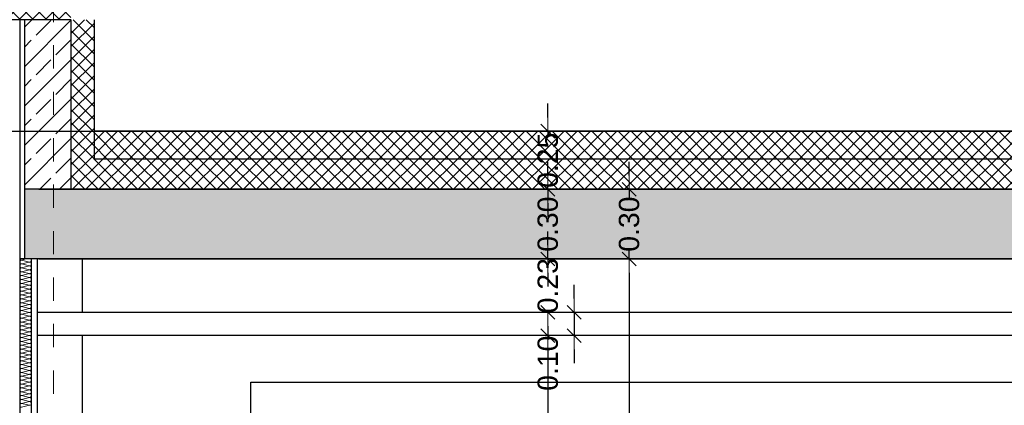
# Model space of a CAD drawing. Header units: metres. Extents: x -12 to 57.2, y -22.2 to 2.8.
# Tile 25 of 126: x -0.1 to 4.1, y -3.3 to -1.7. Entities that reach past the tile are written whole.
import ezdxf

# ---------------------------------------------------------------- set-up
doc = ezdxf.new("R2010")
doc.units = ezdxf.units.M
doc.header["$LTSCALE"] = 0.4
doc.header["$MEASUREMENT"] = 0
doc.linetypes.add('Raster', pattern=[0.2, 0.1, -0.05, 0, -0.05])
doc.layers.get('0').update_dxf_attribs({"color": 8, "lineweight": 9})
doc.layers.get('Defpoints').update_dxf_attribs({"color": 8, "lineweight": 9})
for name, color, linetype in [('Neubau__ GHIW - Attika', 8, 'Continuous'), ('Neubau__ GHIW- Attika Fassade', 8, 'Continuous'), ('Neubau_A-Außenwände', 8, 'Continuous'), ('Neubau_A-Dach', 8, 'Continuous'), ('Neubau_A-Decken', 8, 'Continuous'), ('Neubau_A-Stützen', 8, 'Continuous'), ('Neubau_A-TB Wände', 8, 'Continuous'), ('Neubau_B-abgehängte Decke', 8, 'Continuous'), ('Neubau_B-Aufbau auf Decke oder Dach', 8, 'Continuous'), ('Neubau_R-Konstruktionsraster gross', 33, 'Continuous'), ('Neubau_T-Bemaßung', 8, 'Continuous')]:
    doc.layers.add(name, color=color, linetype=linetype)
doc.styles.add('ERSTELLTER_STIL_2', font='arial.ttf')
doc.dimstyles.new('ERSTELLTER_STIL__1', dxfattribs={"dimtxt": 0.0875, "dimasz": 0.059375, "dimexe": 0.18, "dimexo": 0.0625, "dimgap": 0, "dimtad": 1, "dimzin": 0, "dimdsep": 46, "dimtxsty": 'ERSTELLTER_STIL_2', "dimblk": 'ARROWHEAD_6', "dimblk1": 'ARROWHEAD_6', "dimblk2": 'ARROWHEAD_6', "dimcen": 0.09, "dimclrd": 7, "dimclre": 7, "dimclrt": 7, "dimazin": 0, "dimtfac": 1, "dimtdec": 4, "dimtmove": 0, "dimatfit": 3, "dimfxl": 1, "dimtolj": 1, "dimtzin": 0, "dimarcsym": 0})
pattern_1 = [(45, (-2907.6834, -10.175), (-0.0848528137, 0.0848528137), []), (45, (-2907.72583, -10.13257), (-0.0848528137, 0.0848528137), [0.09, -0.03])]
pattern_2 = [(45, (-2907.6834, -10.175), (-0.02828427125, 0.02828427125), []), (135, (-2907.6834, -10.175), (0.02828427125, 0.02828427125), [])]

# ---------------------------------------------------------------- blocks, each defined once
blk = doc.blocks.new('*X435', base_point=(-24191.6502, 0))
at = {"layer": 'Neubau_A-TB Wände', "color": 8, "linetype": 'Continuous', "lineweight": 9}
for p, q in [((-21284.0835, 7.48), (-21284.1035, 7.475)), ((-21284.0702, 7.4667), (-21284.1035, 7.475)), ((-21284.0702, 7.4667), (-21284.1035, 7.4583)), ((-21284.0702, 7.45), (-21284.1035, 7.4583)), ((-21284.0702, 7.45), (-21284.1035, 7.4417)), ((-21284.0702, 7.4333), (-21284.1035, 7.4417)), ((-21284.0702, 7.4333), (-21284.1035, 7.425)), ((-21284.0702, 7.4167), (-21284.1035, 7.425)), ((-21284.0702, 7.4167), (-21284.1035, 7.4083)), ((-21284.0702, 7.4), (-21284.1035, 7.4083)), ((-21284.0702, 7.4), (-21284.1035, 7.3917)), ((-21284.0702, 7.3833), (-21284.1035, 7.3917)), ((-21284.0702, 7.3833), (-21284.1035, 7.375)), ((-21284.0702, 7.3667), (-21284.1035, 7.375)), ((-21284.0702, 7.3667), (-21284.1035, 7.3583)), ((-21284.0702, 7.35), (-21284.1035, 7.3583)), ((-21284.0702, 7.35), (-21284.1035, 7.3417)), ((-21284.0702, 7.3333), (-21284.1035, 7.3417)), ((-21284.0702, 7.3333), (-21284.1035, 7.325)), ((-21284.0702, 7.3167), (-21284.1035, 7.325)), ((-21284.0702, 7.3167), (-21284.1035, 7.3083)), ((-21284.0702, 7.3), (-21284.1035, 7.3083)), ((-21284.0702, 7.3), (-21284.1035, 7.2917)), ((-21284.0702, 7.2833), (-21284.1035, 7.2917)), ((-21284.0702, 7.2833), (-21284.1035, 7.275)), ((-21284.0702, 7.2667), (-21284.1035, 7.275)), ((-21284.0702, 7.2667), (-21284.1035, 7.2583)), ((-21284.0702, 7.25), (-21284.1035, 7.2583)), ((-21284.0702, 7.25), (-21284.1035, 7.2417)), ((-21284.0702, 7.2333), (-21284.1035, 7.2417)), ((-21284.0702, 7.2333), (-21284.1035, 7.225)), ((-21284.0702, 7.2167), (-21284.1035, 7.225)), ((-21284.0702, 7.2167), (-21284.1035, 7.2083)), ((-21284.0702, 7.2), (-21284.1035, 7.2083)), ((-21284.0702, 7.2), (-21284.1035, 7.1917)), ((-21284.0702, 7.1833), (-21284.1035, 7.1917)), ((-21284.0702, 7.1833), (-21284.1035, 7.175)), ((-21284.0702, 7.1667), (-21284.1035, 7.175)), ((-21284.0702, 7.1667), (-21284.1035, 7.1583)), ((-21284.0702, 7.15), (-21284.1035, 7.1583)), ((-21284.0702, 7.15), (-21284.1035, 7.1417)), ((-21284.0702, 7.1333), (-21284.1035, 7.1417)), ((-21284.0702, 7.1333), (-21284.1035, 7.125)), ((-21284.0702, 7.1167), (-21284.1035, 7.125)), ((-21284.0702, 7.1167), (-21284.1035, 7.1083)), ((-21284.0702, 7.1), (-21284.1035, 7.1083)), ((-21284.0702, 7.1), (-21284.1035, 7.0917)), ((-21284.0702, 7.0833), (-21284.1035, 7.0917)), ((-21284.0702, 7.0833), (-21284.1035, 7.075)), ((-21284.0702, 7.0667), (-21284.1035, 7.075)), ((-21284.0702, 7.0667), (-21284.1035, 7.0583)), ((-21284.0702, 7.05), (-21284.1035, 7.0583)), ((-21284.0702, 7.05), (-21284.1035, 7.0417)), ((-21284.0702, 7.0333), (-21284.1035, 7.0417)), ((-21284.0702, 7.0333), (-21284.1035, 7.025)), ((-21284.0702, 7.0167), (-21284.1035, 7.025)), ((-21284.0702, 7.0167), (-21284.1035, 7.0083)), ((-21284.0702, 7), (-21284.1035, 7.0083)), ((-21284.0702, 7), (-21284.1035, 6.9917)), ((-21284.0702, 6.9833), (-21284.1035, 6.9917)), ((-21284.0702, 6.9833), (-21284.1035, 6.975)), ((-21284.0702, 6.9667), (-21284.1035, 6.975)), ((-21284.0702, 6.9667), (-21284.1035, 6.9583)), ((-21284.0702, 6.95), (-21284.1035, 6.9583)), ((-21284.0702, 6.95), (-21284.1035, 6.9417)), ((-21284.0702, 6.9333), (-21284.1035, 6.9417)), ((-21284.0702, 6.9333), (-21284.1035, 6.925)), ((-21284.0702, 6.9167), (-21284.1035, 6.925)), ((-21284.0702, 6.9167), (-21284.1035, 6.9083)), ((-21284.0702, 6.9), (-21284.1035, 6.9083)), ((-21284.0702, 6.9), (-21284.1035, 6.8917)), ((-21284.0702, 6.8833), (-21284.1035, 6.8917)), ((-21284.0702, 6.8833), (-21284.1035, 6.875)), ((-21284.0702, 6.8667), (-21284.1035, 6.875)), ((-21284.0702, 6.8667), (-21284.1035, 6.8583)), ((-21284.0702, 6.85), (-21284.1035, 6.8583)), ((-21284.0702, 6.85), (-21284.1035, 6.8417))]:
    blk.add_line(p, q, dxfattribs=at)
for centre, start, end in [((-21284.1035, 7.4667), 90, 180), ((-21284.1035, 7.4667), 180, 270), ((-21284.1035, 7.4833), 203.5782, 270), ((-21284.0702, 7.475), 270, 0), ((-21284.0702, 7.4583), 0, 90), ((-21284.0702, 7.475), 0, 36.8699), ((-21284.1035, 7.45), 90, 180), ((-21284.1035, 7.45), 180, 270), ((-21284.1035, 7.4333), 90, 180), ((-21284.1035, 7.4333), 180, 270), ((-21284.1035, 7.4167), 90, 180), ((-21284.0702, 7.4583), 270, 0), ((-21284.0702, 7.4417), 0, 90), ((-21284.0702, 7.4417), 270, 0), ((-21284.0702, 7.425), 0, 90), ((-21284.0702, 7.425), 270, 0), ((-21284.1035, 7.4167), 180, 270), ((-21284.1035, 7.4), 90, 180), ((-21284.1035, 7.4), 180, 270), ((-21284.1035, 7.3833), 90, 180), ((-21284.1035, 7.3833), 180, 270), ((-21284.0702, 7.4083), 0, 90), ((-21284.0702, 7.4083), 270, 0), ((-21284.0702, 7.3917), 0, 90), ((-21284.0702, 7.3917), 270, 0), ((-21284.0702, 7.375), 0, 90), ((-21284.1035, 7.3667), 90, 180), ((-21284.1035, 7.3667), 180, 270), ((-21284.1035, 7.35), 90, 180), ((-21284.1035, 7.35), 180, 270), ((-21284.1035, 7.3333), 90, 180), ((-21284.0702, 7.375), 270, 0), ((-21284.0702, 7.3583), 0, 90), ((-21284.0702, 7.3583), 270, 0), ((-21284.0702, 7.3417), 0, 90), ((-21284.0702, 7.3417), 270, 0), ((-21284.1035, 7.3333), 180, 270), ((-21284.1035, 7.3167), 90, 180), ((-21284.1035, 7.3167), 180, 270), ((-21284.1035, 7.3), 90, 180), ((-21284.1035, 7.3), 180, 270), ((-21284.0702, 7.325), 0, 90), ((-21284.0702, 7.325), 270, 0), ((-21284.0702, 7.3083), 0, 90), ((-21284.0702, 7.3083), 270, 0), ((-21284.0702, 7.2917), 0, 90), ((-21284.1035, 7.2833), 90, 180), ((-21284.1035, 7.2833), 180, 270), ((-21284.1035, 7.2667), 90, 180), ((-21284.1035, 7.2667), 180, 270), ((-21284.1035, 7.25), 90, 180), ((-21284.0702, 7.2917), 270, 0), ((-21284.0702, 7.275), 0, 90), ((-21284.0702, 7.275), 270, 0), ((-21284.0702, 7.2583), 0, 90), ((-21284.0702, 7.2583), 270, 0), ((-21284.1035, 7.25), 180, 270), ((-21284.1035, 7.2333), 90, 180), ((-21284.1035, 7.2333), 180, 270), ((-21284.1035, 7.2167), 90, 180), ((-21284.1035, 7.2167), 180, 270), ((-21284.1035, 7.2), 90, 180), ((-21284.0702, 7.2417), 0, 90), ((-21284.0702, 7.2417), 270, 0), ((-21284.0702, 7.225), 0, 90), ((-21284.0702, 7.225), 270, 0), ((-21284.0702, 7.2083), 0, 90), ((-21284.0702, 7.2083), 270, 0), ((-21284.1035, 7.2), 180, 270), ((-21284.1035, 7.1833), 90, 180), ((-21284.1035, 7.1833), 180, 270), ((-21284.1035, 7.1667), 90, 180), ((-21284.1035, 7.1667), 180, 270), ((-21284.0702, 7.1917), 0, 90), ((-21284.0702, 7.1917), 270, 0), ((-21284.0702, 7.175), 0, 90), ((-21284.0702, 7.175), 270, 0), ((-21284.0702, 7.1583), 0, 90), ((-21284.1035, 7.15), 90, 180), ((-21284.1035, 7.15), 180, 270), ((-21284.1035, 7.1333), 90, 180), ((-21284.1035, 7.1333), 180, 270), ((-21284.1035, 7.1167), 90, 180), ((-21284.0702, 7.1583), 270, 0), ((-21284.0702, 7.1417), 0, 90), ((-21284.0702, 7.1417), 270, 0), ((-21284.0702, 7.125), 0, 90), ((-21284.0702, 7.125), 270, 0), ((-21284.1035, 7.1167), 180, 270), ((-21284.1035, 7.1), 90, 180), ((-21284.1035, 7.1), 180, 270), ((-21284.1035, 7.0833), 90, 180), ((-21284.1035, 7.0833), 180, 270), ((-21284.0702, 7.1083), 0, 90), ((-21284.0702, 7.1083), 270, 0), ((-21284.0702, 7.0917), 0, 90), ((-21284.0702, 7.0917), 270, 0), ((-21284.0702, 7.075), 0, 90), ((-21284.1035, 7.0667), 90, 180), ((-21284.1035, 7.0667), 180, 270), ((-21284.1035, 7.05), 90, 180), ((-21284.1035, 7.05), 180, 270), ((-21284.1035, 7.0333), 90, 180), ((-21284.0702, 7.075), 270, 0), ((-21284.0702, 7.0583), 0, 90), ((-21284.0702, 7.0583), 270, 0), ((-21284.0702, 7.0417), 0, 90), ((-21284.0702, 7.0417), 270, 0), ((-21284.1035, 7.0333), 180, 270), ((-21284.1035, 7.0167), 90, 180), ((-21284.1035, 7.0167), 180, 270), ((-21284.1035, 7), 90, 180), ((-21284.1035, 7), 180, 270), ((-21284.0702, 7.025), 0, 90), ((-21284.0702, 7.025), 270, 0), ((-21284.0702, 7.0083), 0, 90), ((-21284.0702, 7.0083), 270, 0), ((-21284.0702, 6.9917), 0, 90), ((-21284.1035, 6.9833), 90, 180), ((-21284.1035, 6.9833), 180, 270), ((-21284.1035, 6.9667), 90, 180), ((-21284.1035, 6.9667), 180, 270), ((-21284.1035, 6.95), 90, 180), ((-21284.0702, 6.9917), 270, 0), ((-21284.0702, 6.975), 0, 90), ((-21284.0702, 6.975), 270, 0), ((-21284.0702, 6.9583), 0, 90), ((-21284.0702, 6.9583), 270, 0), ((-21284.1035, 6.95), 180, 270), ((-21284.1035, 6.9333), 90, 180), ((-21284.1035, 6.9333), 180, 270), ((-21284.1035, 6.9167), 90, 180), ((-21284.1035, 6.9167), 180, 270), ((-21284.0702, 6.9417), 0, 90), ((-21284.0702, 6.9417), 270, 0), ((-21284.0702, 6.925), 0, 90), ((-21284.0702, 6.925), 270, 0), ((-21284.0702, 6.9083), 0, 90), ((-21284.1035, 6.9), 90, 180), ((-21284.1035, 6.9), 180, 270), ((-21284.1035, 6.8833), 90, 180), ((-21284.1035, 6.8833), 180, 270), ((-21284.1035, 6.8667), 90, 180), ((-21284.0702, 6.9083), 270, 0), ((-21284.0702, 6.8917), 0, 90), ((-21284.0702, 6.8917), 270, 0), ((-21284.0702, 6.875), 0, 90), ((-21284.0702, 6.875), 270, 0), ((-21284.1035, 6.8667), 180, 270), ((-21284.1035, 6.85), 90, 180), ((-21284.1035, 6.85), 180, 270), ((-21284.0702, 6.8583), 0, 90), ((-21284.0702, 6.8583), 270, 0)]:
    blk.add_arc(centre, 0.00833, start, end, dxfattribs=at)
blk = doc.blocks.new('ARROWHEAD_6')
at = {"color": 0, "linetype": 'Continuous', "lineweight": 0}
for p, q in [((0, 0), (-1, 0)), ((-0.5, -0.5), (0.5, 0.5))]:
    blk.add_line(p, q, dxfattribs=at)
blk = doc.blocks.new('*D560')
at = {"layer": 'Defpoints', "color": 0, "linetype": 'Continuous', "transparency": 16777216}
for p in [(-0.125, -2.695), (2.4794, -2.695), (-0.125, -6.195)]:
    blk.add_point(p, dxfattribs=at)
at = {"layer": 'Neubau_T-Bemaßung', "linetype": 'Continuous', "lineweight": -2, "transparency": 16777216}
for p, q in [((-0.0625, -2.695), (2.6594, -2.695)), ((2.4794, -2.7544), (2.4794, -4.335)), ((2.4794, -6.1356), (2.4794, -4.562)), ((-0.0625, -6.195), (2.6594, -6.195))]:
    blk.add_line(p, q, dxfattribs=at)
at = {"layer": 'Neubau_T-Bemaßung', "linetype": 'Continuous', "lineweight": -2, "transparency": 16777216, "xscale": 0.059375, "yscale": 0.059375, "zscale": 0.059375}
for p, rotation in [((2.4794, -2.695), 90), ((2.4794, -6.195), 270)]:
    blk.add_blockref('ARROWHEAD_6', p, dxfattribs=dict(at, rotation=rotation))
at = {"layer": 'Neubau_T-Bemaßung', "linetype": 'Continuous', "transparency": 16777216, "insert": (2.4794, -4.4485), "char_height": 0.0875, "attachment_point": 5, "rotation": 90, "style": 'ERSTELLTER_STIL_2'}
blk.add_mtext('\\A1;3.50', dxfattribs=at)
blk = doc.blocks.new('*D561')
at = {"layer": 'Defpoints', "color": 0, "linetype": 'Continuous', "transparency": 16777216}
for p in [(-0.125, -2.395), (2.4794, -2.395), (-0.125, -2.695)]:
    blk.add_point(p, dxfattribs=at)
at = {"layer": 'Neubau_T-Bemaßung', "linetype": 'Continuous', "lineweight": -2, "transparency": 16777216}
for p, q in [((2.4794, -2.3356), (2.4794, -2.2763)), ((-0.0625, -2.395), (2.6594, -2.395)), ((2.4794, -2.395), (2.4794, -2.4317)), ((2.4794, -2.695), (2.4794, -2.6586)), ((-0.0625, -2.695), (2.6594, -2.695)), ((2.4794, -2.7544), (2.4794, -2.8138))]:
    blk.add_line(p, q, dxfattribs=at)
at = {"layer": 'Neubau_T-Bemaßung', "linetype": 'Continuous', "lineweight": -2, "transparency": 16777216, "xscale": 0.059375, "yscale": 0.059375, "zscale": 0.059375}
for p, rotation in [((2.4794, -2.395), 270), ((2.4794, -2.695), 90)]:
    blk.add_blockref('ARROWHEAD_6', p, dxfattribs=dict(at, rotation=rotation))
at = {"layer": 'Neubau_T-Bemaßung', "linetype": 'Continuous', "transparency": 16777216, "insert": (2.4794, -2.5451), "char_height": 0.0875, "attachment_point": 5, "rotation": 90, "style": 'ERSTELLTER_STIL_2'}
blk.add_mtext('\\A1;0.30', dxfattribs=at)
blk = doc.blocks.new('*D566')
at = {"layer": 'Defpoints', "color": 0, "linetype": 'Continuous', "transparency": 16777216}
for p in [(-0.125, -2.695), (42.301, -2.695), (-0.125, -6.195)]:
    blk.add_point(p, dxfattribs=at)
at = {"layer": 'Neubau_T-Bemaßung', "linetype": 'Continuous', "lineweight": -2, "transparency": 16777216}
for p, q in [((-0.0625, -2.695), (42.481, -2.695)), ((42.301, -2.7544), (42.301, -4.335)), ((42.301, -6.1356), (42.301, -4.562)), ((-0.0625, -6.195), (42.481, -6.195))]:
    blk.add_line(p, q, dxfattribs=at)
at = {"layer": 'Neubau_T-Bemaßung', "linetype": 'Continuous', "lineweight": -2, "transparency": 16777216, "xscale": 0.059375, "yscale": 0.059375, "zscale": 0.059375}
for p, rotation in [((42.301, -2.695), 90), ((42.301, -6.195), 270)]:
    blk.add_blockref('ARROWHEAD_6', p, dxfattribs=dict(at, rotation=rotation))
at = {"layer": 'Neubau_T-Bemaßung', "linetype": 'Continuous', "transparency": 16777216, "insert": (42.301, -4.4485), "char_height": 0.0875, "attachment_point": 5, "rotation": 90, "style": 'ERSTELLTER_STIL_2'}
blk.add_mtext('\\A1;3.50', dxfattribs=at)
blk = doc.blocks.new('*D567')
at = {"layer": 'Defpoints', "color": 0, "linetype": 'Continuous', "transparency": 16777216}
for p in [(-0.125, -2.395), (42.301, -2.395), (-0.125, -2.695)]:
    blk.add_point(p, dxfattribs=at)
at = {"layer": 'Neubau_T-Bemaßung', "linetype": 'Continuous', "lineweight": -2, "transparency": 16777216}
for p, q in [((42.301, -2.3356), (42.301, -2.2762)), ((-0.0625, -2.395), (42.481, -2.395)), ((42.301, -2.395), (42.301, -2.4317)), ((42.301, -2.695), (42.301, -2.6586)), ((-0.0625, -2.695), (42.481, -2.695)), ((42.301, -2.7544), (42.301, -2.8137))]:
    blk.add_line(p, q, dxfattribs=at)
at = {"layer": 'Neubau_T-Bemaßung', "linetype": 'Continuous', "lineweight": -2, "transparency": 16777216, "xscale": 0.059375, "yscale": 0.059375, "zscale": 0.059375}
for p, rotation in [((42.301, -2.395), 270), ((42.301, -2.695), 90)]:
    blk.add_blockref('ARROWHEAD_6', p, dxfattribs=dict(at, rotation=rotation))
at = {"layer": 'Neubau_T-Bemaßung', "linetype": 'Continuous', "transparency": 16777216, "insert": (42.301, -2.5451), "char_height": 0.0875, "attachment_point": 5, "rotation": 90, "style": 'ERSTELLTER_STIL_2'}
blk.add_mtext('\\A1;0.30', dxfattribs=at)
blk = doc.blocks.new('*D574')
at = {"layer": 'Defpoints', "color": 0, "linetype": 'Continuous', "transparency": 16777216}
for p in [(-0.125, -2.695), (23.9206, -2.695), (-0.125, -6.195)]:
    blk.add_point(p, dxfattribs=at)
at = {"layer": 'Neubau_T-Bemaßung', "linetype": 'Continuous', "lineweight": -2, "transparency": 16777216}
for p, q in [((-0.0625, -2.695), (24.1006, -2.695)), ((23.9206, -2.7544), (23.9206, -4.335)), ((23.9206, -6.1356), (23.9206, -4.562)), ((-0.0625, -6.195), (24.1006, -6.195))]:
    blk.add_line(p, q, dxfattribs=at)
at = {"layer": 'Neubau_T-Bemaßung', "linetype": 'Continuous', "lineweight": -2, "transparency": 16777216, "xscale": 0.059375, "yscale": 0.059375, "zscale": 0.059375}
for p, rotation in [((23.9206, -2.695), 90), ((23.9206, -6.195), 270)]:
    blk.add_blockref('ARROWHEAD_6', p, dxfattribs=dict(at, rotation=rotation))
at = {"layer": 'Neubau_T-Bemaßung', "linetype": 'Continuous', "transparency": 16777216, "insert": (23.9206, -4.4485), "char_height": 0.0875, "attachment_point": 5, "rotation": 90, "style": 'ERSTELLTER_STIL_2'}
blk.add_mtext('\\A1;3.50', dxfattribs=at)
blk = doc.blocks.new('*D575')
at = {"layer": 'Defpoints', "color": 0, "linetype": 'Continuous', "transparency": 16777216}
for p in [(-0.125, -2.395), (23.9206, -2.395), (-0.125, -2.695)]:
    blk.add_point(p, dxfattribs=at)
at = {"layer": 'Neubau_T-Bemaßung', "linetype": 'Continuous', "lineweight": -2, "transparency": 16777216}
for p, q in [((23.9206, -2.3356), (23.9206, -2.2762)), ((-0.0625, -2.395), (24.1006, -2.395)), ((23.9206, -2.395), (23.9206, -2.4317)), ((23.9206, -2.695), (23.9206, -2.6586)), ((-0.0625, -2.695), (24.1006, -2.695)), ((23.9206, -2.7544), (23.9206, -2.8137))]:
    blk.add_line(p, q, dxfattribs=at)
at = {"layer": 'Neubau_T-Bemaßung', "linetype": 'Continuous', "lineweight": -2, "transparency": 16777216, "xscale": 0.059375, "yscale": 0.059375, "zscale": 0.059375}
for p, rotation in [((23.9206, -2.395), 270), ((23.9206, -2.695), 90)]:
    blk.add_blockref('ARROWHEAD_6', p, dxfattribs=dict(at, rotation=rotation))
at = {"layer": 'Neubau_T-Bemaßung', "linetype": 'Continuous', "transparency": 16777216, "insert": (23.9206, -2.5451), "char_height": 0.0875, "attachment_point": 5, "rotation": 90, "style": 'ERSTELLTER_STIL_2'}
blk.add_mtext('\\A1;0.30', dxfattribs=at)
blk = doc.blocks.new('*D580')
at = {"layer": 'Defpoints', "color": 0, "linetype": 'Continuous', "transparency": 16777216}
for p in [(2.1294, -3.025), (4.09, -3.025), (-10.662, -6.025)]:
    blk.add_point(p, dxfattribs=at)
at = {"layer": 'Neubau_T-Bemaßung', "linetype": 'Continuous', "lineweight": -2, "transparency": 16777216}
for p, q in [((4.0275, -3.025), (1.9494, -3.025)), ((2.1294, -3.0844), (2.1294, -4.415)), ((2.1294, -5.9656), (2.1294, -4.642)), ((-10.5995, -6.025), (2.3094, -6.025))]:
    blk.add_line(p, q, dxfattribs=at)
at = {"layer": 'Neubau_T-Bemaßung', "linetype": 'Continuous', "lineweight": -2, "transparency": 16777216, "xscale": 0.059375, "yscale": 0.059375, "zscale": 0.059375}
for p, rotation in [((2.1294, -3.025), 90), ((2.1294, -6.025), 270)]:
    blk.add_blockref('ARROWHEAD_6', p, dxfattribs=dict(at, rotation=rotation))
at = {"layer": 'Neubau_T-Bemaßung', "linetype": 'Continuous', "transparency": 16777216, "insert": (2.1294, -4.5285), "char_height": 0.0875, "attachment_point": 5, "rotation": 90, "style": 'ERSTELLTER_STIL_2'}
blk.add_mtext('\\A1;3.00', dxfattribs=at)
blk = doc.blocks.new('*D581')
at = {"layer": 'Defpoints', "color": 0, "linetype": 'Continuous', "transparency": 16777216}
for p in [(2.2429, -2.925), (4.09, -2.925), (4.09, -3.025)]:
    blk.add_point(p, dxfattribs=at)
at = {"layer": 'Neubau_T-Bemaßung', "linetype": 'Continuous', "lineweight": -2, "transparency": 16777216}
for p, q in [((2.2429, -2.8656), (2.2429, -2.8063)), ((4.0275, -2.925), (2.0629, -2.925)), ((2.2429, -2.925), (2.2429, -3.025)), ((4.0275, -3.025), (2.0629, -3.025)), ((2.2429, -3.0844), (2.2429, -3.1438))]:
    blk.add_line(p, q, dxfattribs=at)
at = {"layer": 'Neubau_T-Bemaßung', "linetype": 'Continuous', "lineweight": -2, "transparency": 16777216, "xscale": 0.059375, "yscale": 0.059375, "zscale": 0.059375}
for p, rotation in [((2.2429, -2.925), 270), ((2.2429, -3.025), 90)]:
    blk.add_blockref('ARROWHEAD_6', p, dxfattribs=dict(at, rotation=rotation))
at = {"layer": 'Neubau_T-Bemaßung', "linetype": 'Continuous', "transparency": 16777216, "insert": (2.1294, -3.1438), "char_height": 0.0875, "attachment_point": 5, "rotation": 90, "style": 'ERSTELLTER_STIL_2'}
blk.add_mtext('\\A1;0.10', dxfattribs=at)
blk = doc.blocks.new('*D582')
at = {"layer": 'Defpoints', "color": 0, "linetype": 'Continuous', "transparency": 16777216}
for p in [(-0.125, -2.695), (2.1294, -2.695), (4.09, -2.925)]:
    blk.add_point(p, dxfattribs=at)
at = {"layer": 'Neubau_T-Bemaßung', "linetype": 'Continuous', "lineweight": -2, "transparency": 16777216}
for p, q in [((2.1294, -2.6356), (2.1294, -2.5763)), ((-0.0625, -2.695), (2.3094, -2.695)), ((2.1294, -2.695), (2.1294, -2.6965)), ((4.0275, -2.925), (1.9494, -2.925)), ((2.1294, -2.925), (2.1294, -2.9238)), ((2.1294, -2.9844), (2.1294, -3.0438))]:
    blk.add_line(p, q, dxfattribs=at)
at = {"layer": 'Neubau_T-Bemaßung', "linetype": 'Continuous', "lineweight": -2, "transparency": 16777216, "xscale": 0.059375, "yscale": 0.059375, "zscale": 0.059375}
for p, rotation in [((2.1294, -2.695), 270), ((2.1294, -2.925), 90)]:
    blk.add_blockref('ARROWHEAD_6', p, dxfattribs=dict(at, rotation=rotation))
at = {"layer": 'Neubau_T-Bemaßung', "linetype": 'Continuous', "transparency": 16777216, "insert": (2.1294, -2.8101), "char_height": 0.0875, "attachment_point": 5, "rotation": 90, "style": 'ERSTELLTER_STIL_2'}
blk.add_mtext('\\A1;0.23', dxfattribs=at)
blk = doc.blocks.new('*D583')
at = {"layer": 'Defpoints', "color": 0, "linetype": 'Continuous', "transparency": 16777216}
for p in [(-0.125, -2.395), (2.1294, -2.395), (-0.125, -2.695)]:
    blk.add_point(p, dxfattribs=at)
at = {"layer": 'Neubau_T-Bemaßung', "linetype": 'Continuous', "lineweight": -2, "transparency": 16777216}
for p, q in [((2.1294, -2.3356), (2.1294, -2.2763)), ((-0.0625, -2.395), (2.3094, -2.395)), ((2.1294, -2.395), (2.1294, -2.4317)), ((2.1294, -2.695), (2.1294, -2.6586)), ((-0.0625, -2.695), (2.3094, -2.695)), ((2.1294, -2.7544), (2.1294, -2.8138))]:
    blk.add_line(p, q, dxfattribs=at)
at = {"layer": 'Neubau_T-Bemaßung', "linetype": 'Continuous', "lineweight": -2, "transparency": 16777216, "xscale": 0.059375, "yscale": 0.059375, "zscale": 0.059375}
for p, rotation in [((2.1294, -2.395), 270), ((2.1294, -2.695), 90)]:
    blk.add_blockref('ARROWHEAD_6', p, dxfattribs=dict(at, rotation=rotation))
at = {"layer": 'Neubau_T-Bemaßung', "linetype": 'Continuous', "transparency": 16777216, "insert": (2.1294, -2.5451), "char_height": 0.0875, "attachment_point": 5, "rotation": 90, "style": 'ERSTELLTER_STIL_2'}
blk.add_mtext('\\A1;0.30', dxfattribs=at)
blk = doc.blocks.new('*D584')
at = {"layer": 'Defpoints', "color": 0, "linetype": 'Continuous', "transparency": 16777216}
for p in [(-10.662, -2.145), (2.1294, -2.145), (-0.125, -2.395)]:
    blk.add_point(p, dxfattribs=at)
at = {"layer": 'Neubau_T-Bemaßung', "linetype": 'Continuous', "lineweight": -2, "transparency": 16777216}
for p, q in [((2.1294, -2.0856), (2.1294, -2.0262)), ((-10.5995, -2.145), (2.3094, -2.145)), ((2.1294, -2.145), (2.1294, -2.1562)), ((-0.0625, -2.395), (2.3094, -2.395)), ((2.1294, -2.395), (2.1294, -2.3841)), ((2.1294, -2.4544), (2.1294, -2.5137))]:
    blk.add_line(p, q, dxfattribs=at)
at = {"layer": 'Neubau_T-Bemaßung', "linetype": 'Continuous', "lineweight": -2, "transparency": 16777216, "xscale": 0.059375, "yscale": 0.059375, "zscale": 0.059375}
for p, rotation in [((2.1294, -2.145), 270), ((2.1294, -2.395), 90)]:
    blk.add_blockref('ARROWHEAD_6', p, dxfattribs=dict(at, rotation=rotation))
at = {"layer": 'Neubau_T-Bemaßung', "linetype": 'Continuous', "transparency": 16777216, "insert": (2.1294, -2.2701), "char_height": 0.0875, "attachment_point": 5, "rotation": 90, "style": 'ERSTELLTER_STIL_2'}
blk.add_mtext('\\A1;0.25', dxfattribs=at)
blk = doc.blocks.new('*D593')
at = {"layer": 'Defpoints', "color": 0, "linetype": 'Continuous', "transparency": 16777216}
for p in [(4.09, -3.025), (41.951, -3.025), (-10.662, -6.025)]:
    blk.add_point(p, dxfattribs=at)
at = {"layer": 'Neubau_T-Bemaßung', "linetype": 'Continuous', "lineweight": -2, "transparency": 16777216}
for p, q in [((4.1525, -3.025), (42.131, -3.025)), ((41.951, -3.0844), (41.951, -4.415)), ((41.951, -5.9656), (41.951, -4.642)), ((-10.5995, -6.025), (42.131, -6.025))]:
    blk.add_line(p, q, dxfattribs=at)
at = {"layer": 'Neubau_T-Bemaßung', "linetype": 'Continuous', "lineweight": -2, "transparency": 16777216, "xscale": 0.059375, "yscale": 0.059375, "zscale": 0.059375}
for p, rotation in [((41.951, -3.025), 90), ((41.951, -6.025), 270)]:
    blk.add_blockref('ARROWHEAD_6', p, dxfattribs=dict(at, rotation=rotation))
at = {"layer": 'Neubau_T-Bemaßung', "linetype": 'Continuous', "transparency": 16777216, "insert": (41.951, -4.5285), "char_height": 0.0875, "attachment_point": 5, "rotation": 90, "style": 'ERSTELLTER_STIL_2'}
blk.add_mtext('\\A1;3.00', dxfattribs=at)
blk = doc.blocks.new('*D594')
at = {"layer": 'Defpoints', "color": 0, "linetype": 'Continuous', "transparency": 16777216}
for p in [(4.09, -2.925), (42.0645, -2.925), (4.09, -3.025)]:
    blk.add_point(p, dxfattribs=at)
at = {"layer": 'Neubau_T-Bemaßung', "linetype": 'Continuous', "lineweight": -2, "transparency": 16777216}
for p, q in [((42.0645, -2.8656), (42.0645, -2.8063)), ((4.1525, -2.925), (42.2445, -2.925)), ((42.0645, -2.925), (42.0645, -3.025)), ((4.1525, -3.025), (42.2445, -3.025)), ((42.0645, -3.0844), (42.0645, -3.1438))]:
    blk.add_line(p, q, dxfattribs=at)
at = {"layer": 'Neubau_T-Bemaßung', "linetype": 'Continuous', "lineweight": -2, "transparency": 16777216, "xscale": 0.059375, "yscale": 0.059375, "zscale": 0.059375}
for p, rotation in [((42.0645, -2.925), 270), ((42.0645, -3.025), 90)]:
    blk.add_blockref('ARROWHEAD_6', p, dxfattribs=dict(at, rotation=rotation))
at = {"layer": 'Neubau_T-Bemaßung', "linetype": 'Continuous', "transparency": 16777216, "insert": (41.951, -3.1438), "char_height": 0.0875, "attachment_point": 5, "rotation": 90, "style": 'ERSTELLTER_STIL_2'}
blk.add_mtext('\\A1;0.10', dxfattribs=at)
blk = doc.blocks.new('*D595')
at = {"layer": 'Defpoints', "color": 0, "linetype": 'Continuous', "transparency": 16777216}
for p in [(-0.125, -2.695), (41.951, -2.695), (4.09, -2.925)]:
    blk.add_point(p, dxfattribs=at)
at = {"layer": 'Neubau_T-Bemaßung', "linetype": 'Continuous', "lineweight": -2, "transparency": 16777216}
for p, q in [((41.951, -2.6356), (41.951, -2.5762)), ((-0.0625, -2.695), (42.131, -2.695)), ((41.951, -2.695), (41.951, -2.6965)), ((4.1525, -2.925), (42.131, -2.925)), ((41.951, -2.925), (41.951, -2.9238)), ((41.951, -2.9844), (41.951, -3.0438))]:
    blk.add_line(p, q, dxfattribs=at)
at = {"layer": 'Neubau_T-Bemaßung', "linetype": 'Continuous', "lineweight": -2, "transparency": 16777216, "xscale": 0.059375, "yscale": 0.059375, "zscale": 0.059375}
for p, rotation in [((41.951, -2.695), 270), ((41.951, -2.925), 90)]:
    blk.add_blockref('ARROWHEAD_6', p, dxfattribs=dict(at, rotation=rotation))
at = {"layer": 'Neubau_T-Bemaßung', "linetype": 'Continuous', "transparency": 16777216, "insert": (41.951, -2.8101), "char_height": 0.0875, "attachment_point": 5, "rotation": 90, "style": 'ERSTELLTER_STIL_2'}
blk.add_mtext('\\A1;0.23', dxfattribs=at)
blk = doc.blocks.new('*D596')
at = {"layer": 'Defpoints', "color": 0, "linetype": 'Continuous', "transparency": 16777216}
for p in [(-0.125, -2.395), (41.951, -2.395), (-0.125, -2.695)]:
    blk.add_point(p, dxfattribs=at)
at = {"layer": 'Neubau_T-Bemaßung', "linetype": 'Continuous', "lineweight": -2, "transparency": 16777216}
for p, q in [((41.951, -2.3356), (41.951, -2.2762)), ((-0.0625, -2.395), (42.131, -2.395)), ((41.951, -2.395), (41.951, -2.4317)), ((41.951, -2.695), (41.951, -2.6586)), ((-0.0625, -2.695), (42.131, -2.695)), ((41.951, -2.7544), (41.951, -2.8137))]:
    blk.add_line(p, q, dxfattribs=at)
at = {"layer": 'Neubau_T-Bemaßung', "linetype": 'Continuous', "lineweight": -2, "transparency": 16777216, "xscale": 0.059375, "yscale": 0.059375, "zscale": 0.059375}
for p, rotation in [((41.951, -2.395), 270), ((41.951, -2.695), 90)]:
    blk.add_blockref('ARROWHEAD_6', p, dxfattribs=dict(at, rotation=rotation))
at = {"layer": 'Neubau_T-Bemaßung', "linetype": 'Continuous', "transparency": 16777216, "insert": (41.951, -2.5451), "char_height": 0.0875, "attachment_point": 5, "rotation": 90, "style": 'ERSTELLTER_STIL_2'}
blk.add_mtext('\\A1;0.30', dxfattribs=at)
blk = doc.blocks.new('*D597')
at = {"layer": 'Defpoints', "color": 0, "linetype": 'Continuous', "transparency": 16777216}
for p in [(-10.662, -2.145), (41.951, -2.145), (-0.125, -2.395)]:
    blk.add_point(p, dxfattribs=at)
at = {"layer": 'Neubau_T-Bemaßung', "linetype": 'Continuous', "lineweight": -2, "transparency": 16777216}
for p, q in [((41.951, -2.0856), (41.951, -2.0262)), ((-10.5995, -2.145), (42.131, -2.145)), ((41.951, -2.145), (41.951, -2.1562)), ((-0.0625, -2.395), (42.131, -2.395)), ((41.951, -2.395), (41.951, -2.3841)), ((41.951, -2.4544), (41.951, -2.5137))]:
    blk.add_line(p, q, dxfattribs=at)
at = {"layer": 'Neubau_T-Bemaßung', "linetype": 'Continuous', "lineweight": -2, "transparency": 16777216, "xscale": 0.059375, "yscale": 0.059375, "zscale": 0.059375}
for p, rotation in [((41.951, -2.145), 270), ((41.951, -2.395), 90)]:
    blk.add_blockref('ARROWHEAD_6', p, dxfattribs=dict(at, rotation=rotation))
at = {"layer": 'Neubau_T-Bemaßung', "linetype": 'Continuous', "transparency": 16777216, "insert": (41.951, -2.2701), "char_height": 0.0875, "attachment_point": 5, "rotation": 90, "style": 'ERSTELLTER_STIL_2'}
blk.add_mtext('\\A1;0.25', dxfattribs=at)
blk = doc.blocks.new('*D610')
at = {"layer": 'Defpoints', "color": 0, "linetype": 'Continuous', "transparency": 16777216}
for p in [(4.09, -3.025), (23.5706, -3.025), (-10.662, -6.025)]:
    blk.add_point(p, dxfattribs=at)
at = {"layer": 'Neubau_T-Bemaßung', "linetype": 'Continuous', "lineweight": -2, "transparency": 16777216}
for p, q in [((4.1525, -3.025), (23.7506, -3.025)), ((23.5706, -3.0844), (23.5706, -4.415)), ((23.5706, -5.9656), (23.5706, -4.642)), ((-10.5995, -6.025), (23.7506, -6.025))]:
    blk.add_line(p, q, dxfattribs=at)
at = {"layer": 'Neubau_T-Bemaßung', "linetype": 'Continuous', "lineweight": -2, "transparency": 16777216, "xscale": 0.059375, "yscale": 0.059375, "zscale": 0.059375}
for p, rotation in [((23.5706, -3.025), 90), ((23.5706, -6.025), 270)]:
    blk.add_blockref('ARROWHEAD_6', p, dxfattribs=dict(at, rotation=rotation))
at = {"layer": 'Neubau_T-Bemaßung', "linetype": 'Continuous', "transparency": 16777216, "insert": (23.5706, -4.5285), "char_height": 0.0875, "attachment_point": 5, "rotation": 90, "style": 'ERSTELLTER_STIL_2'}
blk.add_mtext('\\A1;3.00', dxfattribs=at)
blk = doc.blocks.new('*D611')
at = {"layer": 'Defpoints', "color": 0, "linetype": 'Continuous', "transparency": 16777216}
for p in [(4.09, -2.925), (23.6841, -2.925), (4.09, -3.025)]:
    blk.add_point(p, dxfattribs=at)
at = {"layer": 'Neubau_T-Bemaßung', "linetype": 'Continuous', "lineweight": -2, "transparency": 16777216}
for p, q in [((23.6841, -2.8656), (23.6841, -2.8063)), ((4.1525, -2.925), (23.8641, -2.925)), ((23.6841, -2.925), (23.6841, -3.025)), ((4.1525, -3.025), (23.8641, -3.025)), ((23.6841, -3.0844), (23.6841, -3.1438))]:
    blk.add_line(p, q, dxfattribs=at)
at = {"layer": 'Neubau_T-Bemaßung', "linetype": 'Continuous', "lineweight": -2, "transparency": 16777216, "xscale": 0.059375, "yscale": 0.059375, "zscale": 0.059375}
for p, rotation in [((23.6841, -2.925), 270), ((23.6841, -3.025), 90)]:
    blk.add_blockref('ARROWHEAD_6', p, dxfattribs=dict(at, rotation=rotation))
at = {"layer": 'Neubau_T-Bemaßung', "linetype": 'Continuous', "transparency": 16777216, "insert": (23.5706, -3.1438), "char_height": 0.0875, "attachment_point": 5, "rotation": 90, "style": 'ERSTELLTER_STIL_2'}
blk.add_mtext('\\A1;0.10', dxfattribs=at)
blk = doc.blocks.new('*D612')
at = {"layer": 'Defpoints', "color": 0, "linetype": 'Continuous', "transparency": 16777216}
for p in [(-0.125, -2.695), (23.5706, -2.695), (4.09, -2.925)]:
    blk.add_point(p, dxfattribs=at)
at = {"layer": 'Neubau_T-Bemaßung', "linetype": 'Continuous', "lineweight": -2, "transparency": 16777216}
for p, q in [((23.5706, -2.6356), (23.5706, -2.5762)), ((-0.0625, -2.695), (23.7506, -2.695)), ((23.5706, -2.695), (23.5706, -2.6965)), ((4.1525, -2.925), (23.7506, -2.925)), ((23.5706, -2.925), (23.5706, -2.9238)), ((23.5706, -2.9844), (23.5706, -3.0438))]:
    blk.add_line(p, q, dxfattribs=at)
at = {"layer": 'Neubau_T-Bemaßung', "linetype": 'Continuous', "lineweight": -2, "transparency": 16777216, "xscale": 0.059375, "yscale": 0.059375, "zscale": 0.059375}
for p, rotation in [((23.5706, -2.695), 270), ((23.5706, -2.925), 90)]:
    blk.add_blockref('ARROWHEAD_6', p, dxfattribs=dict(at, rotation=rotation))
at = {"layer": 'Neubau_T-Bemaßung', "linetype": 'Continuous', "transparency": 16777216, "insert": (23.5706, -2.8101), "char_height": 0.0875, "attachment_point": 5, "rotation": 90, "style": 'ERSTELLTER_STIL_2'}
blk.add_mtext('\\A1;0.23', dxfattribs=at)
blk = doc.blocks.new('*D613')
at = {"layer": 'Defpoints', "color": 0, "linetype": 'Continuous', "transparency": 16777216}
for p in [(-0.125, -2.395), (23.5706, -2.395), (-0.125, -2.695)]:
    blk.add_point(p, dxfattribs=at)
at = {"layer": 'Neubau_T-Bemaßung', "linetype": 'Continuous', "lineweight": -2, "transparency": 16777216}
for p, q in [((23.5706, -2.3356), (23.5706, -2.2762)), ((-0.0625, -2.395), (23.7506, -2.395)), ((23.5706, -2.395), (23.5706, -2.4317)), ((23.5706, -2.695), (23.5706, -2.6586)), ((-0.0625, -2.695), (23.7506, -2.695)), ((23.5706, -2.7544), (23.5706, -2.8137))]:
    blk.add_line(p, q, dxfattribs=at)
at = {"layer": 'Neubau_T-Bemaßung', "linetype": 'Continuous', "lineweight": -2, "transparency": 16777216, "xscale": 0.059375, "yscale": 0.059375, "zscale": 0.059375}
for p, rotation in [((23.5706, -2.395), 270), ((23.5706, -2.695), 90)]:
    blk.add_blockref('ARROWHEAD_6', p, dxfattribs=dict(at, rotation=rotation))
at = {"layer": 'Neubau_T-Bemaßung', "linetype": 'Continuous', "transparency": 16777216, "insert": (23.5706, -2.5451), "char_height": 0.0875, "attachment_point": 5, "rotation": 90, "style": 'ERSTELLTER_STIL_2'}
blk.add_mtext('\\A1;0.30', dxfattribs=at)
blk = doc.blocks.new('*D614')
at = {"layer": 'Defpoints', "color": 0, "linetype": 'Continuous', "transparency": 16777216}
for p in [(-10.662, -2.145), (23.5706, -2.145), (-0.125, -2.395)]:
    blk.add_point(p, dxfattribs=at)
at = {"layer": 'Neubau_T-Bemaßung', "linetype": 'Continuous', "lineweight": -2, "transparency": 16777216}
for p, q in [((23.5706, -2.0856), (23.5706, -2.0262)), ((-10.5995, -2.145), (23.7506, -2.145)), ((23.5706, -2.145), (23.5706, -2.1562)), ((-0.0625, -2.395), (23.7506, -2.395)), ((23.5706, -2.395), (23.5706, -2.3841)), ((23.5706, -2.4544), (23.5706, -2.5137))]:
    blk.add_line(p, q, dxfattribs=at)
at = {"layer": 'Neubau_T-Bemaßung', "linetype": 'Continuous', "lineweight": -2, "transparency": 16777216, "xscale": 0.059375, "yscale": 0.059375, "zscale": 0.059375}
for p, rotation in [((23.5706, -2.145), 270), ((23.5706, -2.395), 90)]:
    blk.add_blockref('ARROWHEAD_6', p, dxfattribs=dict(at, rotation=rotation))
at = {"layer": 'Neubau_T-Bemaßung', "linetype": 'Continuous', "transparency": 16777216, "insert": (23.5706, -2.2701), "char_height": 0.0875, "attachment_point": 5, "rotation": 90, "style": 'ERSTELLTER_STIL_2'}
blk.add_mtext('\\A1;0.25', dxfattribs=at)

msp = doc.modelspace()

# ---------------------------------------------------------------- hatches: boundary and pattern name
at = {"layer": 'Neubau__ GHIW - Attika', "linetype": 'Continuous'}
h = msp.add_hatch(dxfattribs=at)
h.set_pattern_fill('BETON__STAHLBETON_0002', color=256, style=0, pattern_type=2)
h.set_pattern_definition(pattern_1)
h.paths.add_polyline_path([(0.075, -1.665), (-0.125, -1.665), (-0.125, -2.395), (0.075, -2.395)])
at = {"layer": 'Neubau__ GHIW- Attika Fassade', "linetype": 'Continuous'}
h = msp.add_hatch(dxfattribs=at)
h.set_pattern_fill('DÄMMUNG__HART_1_0002', color=256, style=0, pattern_type=2)
h.set_pattern_definition([(135, (-2907.6834, -10.175), (0.02828427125, 0.02828427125), []), (225, (-2907.6834, -10.175), (-0.02828427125, 0.02828427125), [])])
h.paths.add_polyline_path([(-0.49, -1.5519), (-0.49, -1.665), (0.075, -1.665), (0.075, -1.5806)])
at = {"layer": 'Neubau_A-Dach', "linetype": 'Continuous'}
h = msp.add_hatch(dxfattribs=at)
h.set_pattern_fill('DÄMMUNG__HART_1_0002', color=256, style=0, pattern_type=2)
h.set_pattern_definition(pattern_2)
h.paths.add_polyline_path([(0.175, -1.665), (0.075, -1.665), (0.075, -2.265), (0.175, -2.265)])
at = {"layer": 'Neubau_A-Decken', "linetype": 'Continuous'}
h = msp.add_hatch(dxfattribs=at)
h.set_pattern_fill('BETON__STAHLBETON_0002', color=256, style=0, pattern_type=2)
h.set_pattern_definition(pattern_1)
h.paths.add_polyline_path([(-0.125, -2.695), (45.355, -2.695), (45.355, -2.395), (-0.125, -2.395)])
at = {"layer": 'Neubau_B-Aufbau auf Decke oder Dach', "linetype": 'Continuous'}
h = msp.add_hatch(dxfattribs=at)
h.set_pattern_fill('DÄMMUNG__HART_1_0002', color=256, style=0, pattern_type=2)
h.set_pattern_definition(pattern_2)
h.paths.add_polyline_path([(0.175, -2.145), (0.175, -2.265), (45.055, -2.265), (45.055, -2.145)])
h = msp.add_hatch(dxfattribs=at)
h.set_pattern_fill('DÄMMUNG__HART_1_0002', color=256, style=0, pattern_type=2)
h.set_pattern_definition(pattern_2)
h.paths.add_polyline_path([(0.075, -2.265), (0.075, -2.395), (45.155, -2.395), (45.155, -2.265)])

# ---------------------------------------------------------------- linework, layer by layer
at = {"layer": 'Neubau__ GHIW - Attika', "linetype": 'Continuous'}
msp.add_line((-0.125, -1.665), (-0.125, -2.395), dxfattribs=at)
at = {"layer": 'Neubau__ GHIW - Attika', "linetype": 'Continuous', "flags": 128}
msp.add_lwpolyline([(0.075, -1.665), (0.075, -2.265), (0.075, -2.395)], dxfattribs=at)
at = {"layer": 'Neubau__ GHIW- Attika Fassade', "linetype": 'Continuous'}
for p, q in [((-0.125, -1.665), (-0.145, -1.665)), ((0.075, -1.665), (-0.125, -1.665))]:
    msp.add_line(p, q, dxfattribs=at)
at = {"layer": 'Neubau__ GHIW- Attika Fassade', "linetype": 'Continuous', "flags": 128}
msp.add_lwpolyline([(-0.145, -1.665), (-0.16, -1.665), (-0.36, -1.665), (-0.38, -1.665), (-0.44, -1.665), (-0.49, -1.665), (-0.49, -1.665)], dxfattribs=at)
at = {"layer": 'Neubau_A-Außenwände', "linetype": 'Continuous'}
for p, q in [((-0.145, -1.665), (-0.145, -2.695)), ((-0.145, -2.695), (-0.145, -6.195))]:
    msp.add_line(p, q, dxfattribs=at)
at = {"layer": 'Neubau_A-Dach', "linetype": 'Continuous'}
for p, q in [((0.175, -1.665), (0.175, -2.145)), ((0.175, -2.145), (0.175, -2.265))]:
    msp.add_line(p, q, dxfattribs=at)
at = {"layer": 'Neubau_A-Decken', "linetype": 'Continuous'}
for p, q in [((-0.125, -2.395), (-0.125, -2.695)), ((8.25, -2.695), (-0.07, -2.695))]:
    msp.add_line(p, q, dxfattribs=at)
at = {"layer": 'Neubau_A-Decken', "linetype": 'Continuous', "flags": 128}
for points in [[(45.355, -2.395), (45.155, -2.395), (0.075, -2.395), (-0.125, -2.395)], [(-0.07, -2.695), (-0.0825, -2.695), (-0.095, -2.695), (-0.125, -2.695)]]:
    msp.add_lwpolyline(points, dxfattribs=at)
at = {"layer": 'Neubau_A-Stützen', "linetype": 'Continuous'}
for p, q in [((0.125, -2.925), (0.125, -2.695)), ((0.125, -6.025), (0.125, -3.025))]:
    msp.add_line(p, q, dxfattribs=at)
at = {"layer": 'Neubau_A-TB Wände', "linetype": 'Continuous'}
for p, q in [((-0.125, -2.695), (-0.145, -2.695)), ((-0.095, -2.695), (-0.095, -6.195)), ((-0.07, -2.695), (-0.07, -2.925)), ((-0.07, -2.925), (-0.07, -3.025)), ((-0.07, -3.025), (-0.07, -6.025)), ((0.85, -3.225), (7.35, -3.225)), ((0.85, -5.63), (0.85, -3.225))]:
    msp.add_line(p, q, dxfattribs=at)
at = {"layer": 'Neubau_B-abgehängte Decke', "linetype": 'Continuous'}
for p, q in [((8.25, -2.925), (-0.07, -2.925)), ((8.25, -3.025), (-0.07, -3.025))]:
    msp.add_line(p, q, dxfattribs=at)
at = {"layer": 'Neubau_B-Aufbau auf Decke oder Dach', "linetype": 'Continuous'}
for p, q in [((45.055, -2.145), (0.175, -2.145)), ((45.055, -2.265), (0.175, -2.265))]:
    msp.add_line(p, q, dxfattribs=at)
at = {"layer": 'Neubau_R-Konstruktionsraster gross', "linetype": 'Raster', "lineweight": 9}
msp.add_line((0, -1.175), (0, -15.175), dxfattribs=at)

# ---------------------------------------------------------------- block references
at = {"layer": 'Neubau_A-TB Wände'}
msp.add_blockref('*X435', (-2907.6834, -10.175), dxfattribs=at)

# ---------------------------------------------------------------- dimensions: what is measured, and where the dimension line sits
at = {"layer": 'Neubau_T-Bemaßung', "linetype": 'Continuous'}
for base, p1, p2, picture, middle in [((2.1294, -2.145), (-0.125, -2.395), (-10.662, -2.145), '*D584', (2.1294, -2.2701)), ((41.951, -2.145), (-0.125, -2.395), (-10.662, -2.145), '*D597', (41.951, -2.2701)), ((23.5706, -2.145), (-0.125, -2.395), (-10.662, -2.145), '*D614', (23.5706, -2.2701)), ((42.301, -2.395), (-0.125, -2.695), (-0.125, -2.395), '*D567', (42.301, -2.5451)), ((23.9206, -2.395), (-0.125, -2.695), (-0.125, -2.395), '*D575', (23.9206, -2.5451)), ((41.951, -2.395), (-0.125, -2.695), (-0.125, -2.395), '*D596', (41.951, -2.5451)), ((23.5706, -2.395), (-0.125, -2.695), (-0.125, -2.395), '*D613', (23.5706, -2.5451)), ((2.4794, -2.395), (-0.125, -2.695), (-0.125, -2.395), '*D561', (2.4794, -2.5451)), ((2.1294, -2.395), (-0.125, -2.695), (-0.125, -2.395), '*D583', (2.1294, -2.5451)), ((41.951, -2.695), (4.09, -2.925), (-0.125, -2.695), '*D595', (41.951, -2.8101)), ((23.5706, -2.695), (4.09, -2.925), (-0.125, -2.695), '*D612', (23.5706, -2.8101)), ((2.1294, -2.695), (4.09, -2.925), (-0.125, -2.695), '*D582', (2.1294, -2.8101)), ((2.4794, -2.695), (-0.125, -6.195), (-0.125, -2.695), '*D560', (2.4794, -4.4485)), ((42.301, -2.695), (-0.125, -6.195), (-0.125, -2.695), '*D566', (42.301, -4.4485)), ((23.9206, -2.695), (-0.125, -6.195), (-0.125, -2.695), '*D574', (23.9206, -4.4485)), ((2.2429, -2.925), (4.09, -3.025), (4.09, -2.925), '*D581', (2.1294, -3.1438)), ((42.0645, -2.925), (4.09, -3.025), (4.09, -2.925), '*D594', (41.951, -3.1438)), ((23.6841, -2.925), (4.09, -3.025), (4.09, -2.925), '*D611', (23.5706, -3.1438)), ((2.1294, -3.025), (-10.662, -6.025), (4.09, -3.025), '*D580', (2.1294, -4.5285)), ((41.951, -3.025), (-10.662, -6.025), (4.09, -3.025), '*D593', (41.951, -4.5285)), ((23.5706, -3.025), (-10.662, -6.025), (4.09, -3.025), '*D610', (23.5706, -4.5285))]:
    dim = msp.add_linear_dim(base=base, p1=p1, p2=p2, angle=90, dimstyle='ERSTELLTER_STIL__1', override={"dimclrd": 256, "dimclre": 256, "dimclrt": 256}, dxfattribs=at)
    dim.commit()
    dim.dimension.update_dxf_attribs({"geometry": picture, "text_midpoint": middle, "dimtype": 160, "text_rotation": 90})

doc.saveas('drawing.dxf')
